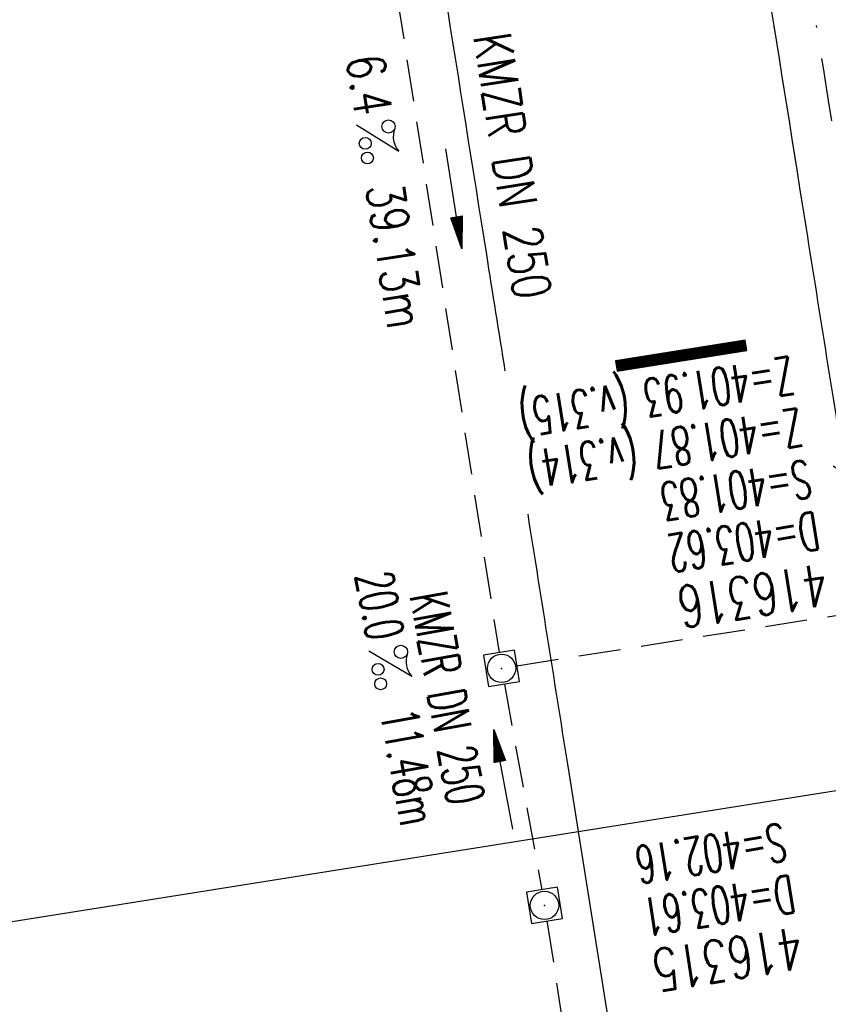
# Model space of a CAD drawing. Extents: x 447827 to 448299, y 438389 to 439851.
# Tile 6 of 21: x 448087 to 448125, y 438880 to 438927. Entities that reach past the tile are written whole.
import ezdxf
from ezdxf.enums import TextEntityAlignment as Align

# ---------------------------------------------------------------- set-up
doc = ezdxf.new("R2010")
doc.units = 0
doc.header["$LTSCALE"] = 2
doc.header["$MEASUREMENT"] = 0
for name, pattern in [('AUSGEZOGEN', [0]), ('GESTRICH-X2', [1.5, 1, -0.5]), ('STRICHPT-X3', [3, 1.5, -0.75, 0, -0.75])]:
    doc.linetypes.add(name, pattern=pattern)
doc.layers.get('0').update_dxf_attribs({"linetype": 'AUSGEZOGEN'})
for name, color, linetype in [('ACHSE', 250, 'STRICHPT-X3'), ('FBR', 8, 'CONTINUOUS'), ('GEF', 7, 'CONTINUOUS'), ('KANAL', 7, 'GESTRICH-X2'), ('PFEIL', 7, 'CONTINUOUS'), ('Planeinteilung', 6, 'CONTINUOUS'), ('RAHMEN', 250, 'AUSGEZOGEN'), ('SCHACHTNR', 6, 'CONTINUOUS'), ('SCHLITZRINNE', 8, 'AUSGEZOGEN'), ('SCHSYMBOL', 7, 'AUSGEZOGEN'), ('TEXTO', 4, 'CONTINUOUS'), ('TEXTU', 4, 'CONTINUOUS')]:
    doc.layers.add(name, color=color, linetype=linetype)
doc.styles.add('ROMANS', font='romans.shx', dxfattribs={"width": 0.8})

# ---------------------------------------------------------------- blocks, each defined once
blk = doc.blocks.new('20')
blk.add_lwpolyline([(-0.754, -0.751), (0.754, -0.751), (0.754, 0.75), (-0.754, 0.75)], close=True)
blk.add_circle((0, 0), 0.676)
blk.add_point((0, 0))
blk = doc.blocks.new('PROM')
blk.add_line((1.566, 1.817), (0.019, 0.015))
for centre, radius in [((0.317, 1.51), 0.317), ((0.943, 0.291), 0.283), ((1.645, 0.287), 0.283)]:
    blk.add_circle(centre, radius)
blk.add_arc((0.992, 2.682), 1.033, 239.1414, 303.3549)
blk = doc.blocks.new('PFEIL2')
at = {"color": 0}
for p, q in [((0.88, 0.002), (-2.401, -0.012)), ((0.881, -0.271), (0.879, 0.276)), ((0.879, 0.276), (2.429, 0.009)), ((0.911, 0.27), (0.879, 0.265)), ((0.965, 0.261), (0.879, 0.246)), ((1.019, 0.252), (0.879, 0.228)), ((1.073, 0.242), (0.879, 0.209)), ((1.127, 0.233), (0.879, 0.191)), ((1.181, 0.224), (0.879, 0.172)), ((1.235, 0.214), (0.879, 0.154)), ((1.289, 0.205), (0.879, 0.135)), ((1.343, 0.196), (0.879, 0.117)), ((1.397, 0.187), (0.879, 0.098)), ((1.451, 0.177), (0.879, 0.08)), ((1.505, 0.168), (0.879, 0.061)), ((1.559, 0.159), (0.88, 0.043)), ((1.613, 0.149), (0.88, 0.024)), ((1.668, 0.14), (0.88, 0.006)), ((1.722, 0.131), (0.88, -0.013)), ((1.776, 0.121), (0.88, -0.031)), ((1.83, 0.112), (0.88, -0.05)), ((1.884, 0.103), (0.88, -0.068)), ((1.938, 0.094), (0.88, -0.087)), ((1.992, 0.084), (0.88, -0.105)), ((2.046, 0.075), (0.88, -0.124)), ((2.1, 0.066), (0.88, -0.142)), ((2.154, 0.056), (0.88, -0.161)), ((2.208, 0.047), (0.88, -0.179)), ((2.262, 0.038), (0.881, -0.198)), ((2.316, 0.029), (0.881, -0.216)), ((2.37, 0.019), (0.881, -0.235)), ((2.424, 0.01), (0.881, -0.253)), ((2.429, 0.009), (0.881, -0.271))]:
    blk.add_line(p, q, dxfattribs=at)
blk = doc.blocks.new('1135297')
at = {"layer": 'RAHMEN'}
blk.add_line((950, 5), (950, 292), dxfattribs=at)
blk = doc.blocks.new('*X41')
at = {"color": 0}
for p, q in [((75.476, 275.596), (75.966, 276.086)), ((75.476, 275.605), (75.957, 276.086)), ((75.476, 275.614), (75.948, 276.086)), ((75.476, 275.622), (75.939, 276.086)), ((75.476, 275.631), (75.93, 276.086)), ((75.476, 275.64), (75.921, 276.086)), ((75.476, 275.649), (75.913, 276.086)), ((75.476, 275.658), (75.904, 276.086)), ((75.476, 275.667), (75.895, 276.086)), ((75.476, 275.675), (75.886, 276.086)), ((75.476, 275.684), (75.877, 276.086)), ((75.476, 275.693), (75.868, 276.086)), ((75.476, 275.702), (75.86, 276.086)), ((75.476, 275.711), (75.851, 276.086)), ((75.476, 275.72), (75.842, 276.086)), ((75.476, 275.728), (75.833, 276.086)), ((75.476, 275.737), (75.824, 276.086)), ((75.476, 275.746), (75.815, 276.086)), ((75.476, 275.755), (75.807, 276.086)), ((75.476, 275.764), (75.798, 276.086)), ((75.476, 275.773), (75.789, 276.086)), ((75.476, 275.781), (75.78, 276.086)), ((75.476, 275.79), (75.771, 276.086)), ((75.476, 275.799), (75.762, 276.086)), ((75.476, 275.808), (75.754, 276.086)), ((75.476, 275.817), (75.745, 276.086)), ((75.476, 275.826), (75.736, 276.086)), ((75.476, 275.834), (75.727, 276.086)), ((75.476, 275.843), (75.718, 276.086)), ((75.476, 275.852), (75.709, 276.086)), ((75.476, 275.861), (75.7, 276.086)), ((75.476, 275.87), (75.692, 276.086)), ((75.476, 275.879), (75.683, 276.086)), ((75.476, 275.888), (75.674, 276.086)), ((75.476, 275.896), (75.665, 276.086)), ((75.476, 275.905), (75.656, 276.086)), ((75.476, 275.914), (75.647, 276.086)), ((75.476, 275.923), (75.639, 276.086)), ((75.476, 275.932), (75.63, 276.086)), ((75.476, 275.941), (75.621, 276.086)), ((75.476, 275.949), (75.612, 276.086)), ((75.476, 275.958), (75.603, 276.086)), ((75.476, 275.967), (75.594, 276.086)), ((75.476, 275.976), (75.586, 276.086)), ((75.476, 275.985), (75.577, 276.086)), ((75.476, 275.994), (75.568, 276.086)), ((75.476, 276.002), (75.559, 276.086)), ((75.476, 276.011), (75.55, 276.086)), ((75.476, 276.02), (75.541, 276.086)), ((75.476, 276.029), (75.533, 276.086)), ((75.476, 276.038), (75.524, 276.086)), ((75.476, 276.047), (75.515, 276.086)), ((75.476, 276.055), (75.506, 276.086)), ((75.476, 276.064), (75.497, 276.086)), ((75.476, 276.073), (75.488, 276.086)), ((75.476, 275.587), (75.973, 276.084)), ((75.476, 275.578), (75.973, 276.075)), ((75.476, 275.569), (75.973, 276.067)), ((75.476, 275.56), (75.973, 276.058)), ((75.476, 275.552), (75.973, 276.049)), ((75.476, 275.543), (75.973, 276.04)), ((75.476, 275.534), (75.973, 276.031)), ((75.476, 275.525), (75.973, 276.022)), ((75.476, 275.516), (75.973, 276.014)), ((75.476, 275.507), (75.973, 276.005)), ((75.476, 275.499), (75.973, 275.996)), ((75.476, 275.49), (75.973, 275.987)), ((75.476, 275.481), (75.973, 275.978)), ((75.476, 275.472), (75.973, 275.969)), ((75.476, 275.463), (75.973, 275.961)), ((75.476, 275.454), (75.973, 275.952)), ((75.476, 275.446), (75.973, 275.943)), ((75.476, 275.437), (75.973, 275.934)), ((75.476, 275.428), (75.973, 275.925)), ((75.476, 275.419), (75.973, 275.916)), ((75.476, 275.41), (75.973, 275.907)), ((75.476, 275.401), (75.973, 275.899)), ((75.476, 275.393), (75.973, 275.89)), ((75.476, 275.384), (75.973, 275.881)), ((75.476, 275.375), (75.973, 275.872)), ((75.476, 275.366), (75.973, 275.863)), ((75.476, 275.357), (75.973, 275.854)), ((75.476, 275.348), (75.973, 275.846)), ((75.476, 275.34), (75.973, 275.837)), ((75.476, 275.331), (75.973, 275.828)), ((75.476, 275.322), (75.973, 275.819)), ((75.476, 275.313), (75.973, 275.81)), ((75.476, 275.304), (75.973, 275.801)), ((75.476, 275.295), (75.973, 275.793)), ((75.476, 275.286), (75.973, 275.784)), ((75.476, 275.278), (75.973, 275.775)), ((75.476, 275.269), (75.973, 275.766)), ((75.476, 275.26), (75.973, 275.757)), ((75.476, 275.251), (75.973, 275.748)), ((75.476, 275.242), (75.973, 275.74)), ((75.476, 275.233), (75.973, 275.731)), ((75.476, 275.225), (75.973, 275.722)), ((75.476, 275.216), (75.973, 275.713)), ((75.476, 275.207), (75.973, 275.704)), ((75.476, 275.198), (75.973, 275.695)), ((75.476, 275.189), (75.973, 275.687)), ((75.476, 275.18), (75.973, 275.678)), ((75.476, 275.172), (75.973, 275.669)), ((75.476, 275.163), (75.973, 275.66)), ((75.476, 275.154), (75.973, 275.651)), ((75.476, 275.145), (75.973, 275.642)), ((75.476, 275.136), (75.973, 275.633)), ((75.476, 275.127), (75.973, 275.625)), ((75.476, 275.119), (75.973, 275.616)), ((75.476, 275.11), (75.973, 275.607)), ((75.476, 275.101), (75.973, 275.598)), ((75.476, 275.092), (75.973, 275.589)), ((75.476, 275.083), (75.973, 275.58)), ((75.476, 275.074), (75.973, 275.572)), ((75.476, 275.066), (75.973, 275.563)), ((75.476, 275.057), (75.973, 275.554)), ((75.476, 275.048), (75.973, 275.545)), ((75.476, 275.039), (75.973, 275.536)), ((75.476, 275.03), (75.973, 275.527)), ((75.476, 275.021), (75.973, 275.519)), ((75.476, 275.012), (75.973, 275.51)), ((75.476, 275.004), (75.973, 275.501)), ((75.476, 274.995), (75.973, 275.492)), ((75.476, 274.986), (75.973, 275.483)), ((75.476, 274.977), (75.973, 275.474)), ((75.476, 274.968), (75.973, 275.466)), ((75.476, 274.959), (75.973, 275.457)), ((75.476, 274.951), (75.973, 275.448)), ((75.476, 274.942), (75.973, 275.439)), ((75.476, 274.933), (75.973, 275.43)), ((75.476, 274.924), (75.973, 275.421)), ((75.476, 274.915), (75.973, 275.413)), ((75.476, 274.906), (75.973, 275.404)), ((75.476, 274.898), (75.973, 275.395)), ((75.476, 274.889), (75.973, 275.386)), ((75.476, 274.88), (75.973, 275.377)), ((75.476, 274.871), (75.973, 275.368)), ((75.476, 274.862), (75.973, 275.359)), ((75.476, 274.853), (75.973, 275.351)), ((75.476, 274.845), (75.973, 275.342)), ((75.476, 274.836), (75.973, 275.333)), ((75.476, 274.827), (75.973, 275.324)), ((75.476, 274.818), (75.973, 275.315)), ((75.476, 274.809), (75.973, 275.306)), ((75.476, 274.8), (75.973, 275.298)), ((75.476, 274.792), (75.973, 275.289)), ((75.476, 274.783), (75.973, 275.28)), ((75.476, 274.774), (75.973, 275.271)), ((75.476, 274.765), (75.973, 275.262)), ((75.476, 274.756), (75.973, 275.253)), ((75.476, 274.747), (75.973, 275.245)), ((75.476, 274.738), (75.973, 275.236)), ((75.476, 274.73), (75.973, 275.227)), ((75.476, 274.721), (75.973, 275.218)), ((75.476, 274.712), (75.973, 275.209)), ((75.476, 274.703), (75.973, 275.2)), ((75.476, 274.694), (75.973, 275.192)), ((75.476, 274.685), (75.973, 275.183)), ((75.476, 274.677), (75.973, 275.174)), ((75.476, 274.668), (75.973, 275.165)), ((75.476, 274.659), (75.973, 275.156)), ((75.476, 274.65), (75.973, 275.147)), ((75.476, 274.641), (75.973, 275.139)), ((75.476, 274.632), (75.973, 275.13)), ((75.476, 274.624), (75.973, 275.121)), ((75.476, 274.615), (75.973, 275.112)), ((75.476, 274.606), (75.973, 275.103)), ((75.476, 274.597), (75.973, 275.094)), ((75.476, 274.588), (75.973, 275.085)), ((75.476, 274.579), (75.973, 275.077)), ((75.476, 274.571), (75.973, 275.068)), ((75.476, 274.562), (75.973, 275.059)), ((75.476, 274.553), (75.973, 275.05)), ((75.476, 274.544), (75.973, 275.041)), ((75.476, 274.535), (75.973, 275.032)), ((75.476, 274.526), (75.973, 275.024)), ((75.476, 274.518), (75.973, 275.015)), ((75.476, 274.509), (75.973, 275.006)), ((75.476, 274.5), (75.973, 274.997)), ((75.476, 274.491), (75.973, 274.988)), ((75.476, 274.482), (75.973, 274.979)), ((75.476, 274.473), (75.973, 274.971)), ((75.476, 274.464), (75.973, 274.962)), ((75.476, 274.456), (75.973, 274.953)), ((75.476, 274.447), (75.973, 274.944)), ((75.476, 274.438), (75.973, 274.935)), ((75.476, 274.429), (75.973, 274.926)), ((75.476, 274.42), (75.973, 274.918)), ((75.476, 274.411), (75.973, 274.909)), ((75.476, 274.403), (75.973, 274.9)), ((75.476, 274.394), (75.973, 274.891)), ((75.476, 274.385), (75.973, 274.882)), ((75.476, 274.376), (75.973, 274.873)), ((75.476, 274.367), (75.973, 274.865)), ((75.476, 274.358), (75.973, 274.856)), ((75.476, 274.35), (75.973, 274.847)), ((75.476, 274.341), (75.973, 274.838)), ((75.476, 274.332), (75.973, 274.829)), ((75.476, 274.323), (75.973, 274.82)), ((75.476, 274.314), (75.973, 274.811)), ((75.476, 274.305), (75.973, 274.803)), ((75.476, 274.297), (75.973, 274.794)), ((75.476, 274.288), (75.973, 274.785)), ((75.476, 274.279), (75.973, 274.776)), ((75.476, 274.27), (75.973, 274.767)), ((75.476, 274.261), (75.973, 274.758)), ((75.476, 274.252), (75.973, 274.75)), ((75.476, 274.243), (75.973, 274.741)), ((75.476, 274.235), (75.973, 274.732)), ((75.476, 274.226), (75.973, 274.723)), ((75.476, 274.217), (75.973, 274.714)), ((75.476, 274.208), (75.973, 274.705)), ((75.476, 274.199), (75.973, 274.697)), ((75.476, 274.19), (75.973, 274.688)), ((75.476, 274.182), (75.973, 274.679)), ((75.476, 274.173), (75.973, 274.67)), ((75.476, 274.164), (75.973, 274.661)), ((75.476, 274.155), (75.973, 274.652)), ((75.476, 274.146), (75.973, 274.644)), ((75.476, 274.137), (75.973, 274.635)), ((75.476, 274.129), (75.973, 274.626)), ((75.476, 274.12), (75.973, 274.617)), ((75.476, 274.111), (75.973, 274.608)), ((75.476, 274.102), (75.973, 274.599)), ((75.476, 274.093), (75.973, 274.59)), ((75.476, 274.084), (75.973, 274.582)), ((75.476, 274.076), (75.973, 274.573)), ((75.476, 274.067), (75.973, 274.564)), ((75.476, 274.058), (75.973, 274.555)), ((75.476, 274.049), (75.973, 274.546)), ((75.476, 274.04), (75.973, 274.537)), ((75.476, 274.031), (75.973, 274.529)), ((75.476, 274.023), (75.973, 274.52)), ((75.476, 274.014), (75.973, 274.511)), ((75.476, 274.005), (75.973, 274.502)), ((75.476, 273.996), (75.973, 274.493)), ((75.476, 273.987), (75.973, 274.484)), ((75.476, 273.978), (75.973, 274.476)), ((75.476, 273.969), (75.973, 274.467)), ((75.476, 273.961), (75.973, 274.458)), ((75.476, 273.952), (75.973, 274.449)), ((75.476, 273.943), (75.973, 274.44)), ((75.476, 273.934), (75.973, 274.431)), ((75.476, 273.925), (75.973, 274.423)), ((75.476, 273.916), (75.973, 274.414)), ((75.476, 273.908), (75.973, 274.405)), ((75.476, 273.899), (75.973, 274.396)), ((75.476, 273.89), (75.973, 274.387)), ((75.476, 273.881), (75.973, 274.378)), ((75.476, 273.872), (75.973, 274.37)), ((75.476, 273.863), (75.973, 274.361)), ((75.476, 273.855), (75.973, 274.352)), ((75.476, 273.846), (75.973, 274.343)), ((75.476, 273.837), (75.973, 274.334)), ((75.476, 273.828), (75.973, 274.325)), ((75.476, 273.819), (75.973, 274.316)), ((75.476, 273.81), (75.973, 274.308)), ((75.476, 273.802), (75.973, 274.299)), ((75.476, 273.793), (75.973, 274.29)), ((75.476, 273.784), (75.973, 274.281)), ((75.476, 273.775), (75.973, 274.272)), ((75.476, 273.766), (75.973, 274.263)), ((75.476, 273.757), (75.973, 274.255)), ((75.476, 273.749), (75.973, 274.246)), ((75.476, 273.74), (75.973, 274.237)), ((75.476, 273.731), (75.973, 274.228)), ((75.476, 273.722), (75.973, 274.219)), ((75.476, 273.713), (75.973, 274.21)), ((75.476, 273.704), (75.973, 274.202)), ((75.476, 273.695), (75.973, 274.193)), ((75.476, 273.687), (75.973, 274.184)), ((75.476, 273.678), (75.973, 274.175)), ((75.476, 273.669), (75.973, 274.166)), ((75.476, 273.66), (75.973, 274.157)), ((75.476, 273.651), (75.973, 274.149)), ((75.476, 273.642), (75.973, 274.14)), ((75.476, 273.634), (75.973, 274.131)), ((75.476, 273.625), (75.973, 274.122)), ((75.476, 273.616), (75.973, 274.113)), ((75.476, 273.607), (75.973, 274.104)), ((75.476, 273.598), (75.973, 274.096)), ((75.476, 273.589), (75.973, 274.087)), ((75.476, 273.581), (75.973, 274.078)), ((75.476, 273.572), (75.973, 274.069)), ((75.476, 273.563), (75.973, 274.06)), ((75.476, 273.554), (75.973, 274.051)), ((75.476, 273.545), (75.973, 274.042)), ((75.476, 273.536), (75.973, 274.034)), ((75.476, 273.528), (75.973, 274.025)), ((75.476, 273.519), (75.973, 274.016)), ((75.476, 273.51), (75.973, 274.007)), ((75.476, 273.501), (75.973, 273.998)), ((75.476, 273.492), (75.973, 273.989)), ((75.476, 273.483), (75.973, 273.981)), ((75.476, 273.475), (75.973, 273.972)), ((75.476, 273.466), (75.973, 273.963)), ((75.476, 273.457), (75.973, 273.954)), ((75.476, 273.448), (75.973, 273.945)), ((75.476, 273.439), (75.973, 273.936)), ((75.476, 273.43), (75.973, 273.928)), ((75.476, 273.421), (75.973, 273.919)), ((75.476, 273.413), (75.973, 273.91)), ((75.476, 273.404), (75.973, 273.901)), ((75.476, 273.395), (75.973, 273.892)), ((75.476, 273.386), (75.973, 273.883)), ((75.476, 273.377), (75.973, 273.875)), ((75.476, 273.368), (75.973, 273.866)), ((75.476, 273.36), (75.973, 273.857)), ((75.476, 273.351), (75.973, 273.848)), ((75.476, 273.342), (75.973, 273.839)), ((75.476, 273.333), (75.973, 273.83)), ((75.476, 273.324), (75.973, 273.822)), ((75.476, 273.315), (75.973, 273.813)), ((75.476, 273.307), (75.973, 273.804)), ((75.476, 273.298), (75.973, 273.795)), ((75.476, 273.289), (75.973, 273.786)), ((75.476, 273.28), (75.973, 273.777)), ((75.476, 273.271), (75.973, 273.768)), ((75.476, 273.262), (75.973, 273.76)), ((75.476, 273.254), (75.973, 273.751)), ((75.476, 273.245), (75.973, 273.742)), ((75.476, 273.236), (75.973, 273.733)), ((75.476, 273.227), (75.973, 273.724)), ((75.476, 273.218), (75.973, 273.715)), ((75.476, 273.209), (75.973, 273.707)), ((75.476, 273.201), (75.973, 273.698)), ((75.476, 273.192), (75.973, 273.689)), ((75.476, 273.183), (75.973, 273.68)), ((75.476, 273.174), (75.973, 273.671)), ((75.476, 273.165), (75.973, 273.662)), ((75.476, 273.156), (75.973, 273.654)), ((75.476, 273.147), (75.973, 273.645)), ((75.476, 273.139), (75.973, 273.636)), ((75.476, 273.13), (75.973, 273.627)), ((75.476, 273.121), (75.973, 273.618)), ((75.476, 273.112), (75.973, 273.609)), ((75.476, 273.103), (75.973, 273.601)), ((75.476, 273.094), (75.973, 273.592)), ((75.476, 273.086), (75.973, 273.583)), ((75.476, 273.077), (75.973, 273.574)), ((75.476, 273.068), (75.973, 273.565)), ((75.476, 273.059), (75.973, 273.556)), ((75.476, 273.05), (75.973, 273.548)), ((75.476, 273.041), (75.973, 273.539)), ((75.476, 273.033), (75.973, 273.53)), ((75.476, 273.024), (75.973, 273.521)), ((75.476, 273.015), (75.973, 273.512)), ((75.476, 273.006), (75.973, 273.503)), ((75.476, 272.997), (75.973, 273.494)), ((75.476, 272.988), (75.973, 273.486)), ((75.476, 272.98), (75.973, 273.477)), ((75.476, 272.971), (75.973, 273.468)), ((75.476, 272.962), (75.973, 273.459)), ((75.476, 272.953), (75.973, 273.45)), ((75.476, 272.944), (75.973, 273.441)), ((75.476, 272.935), (75.973, 273.433)), ((75.476, 272.927), (75.973, 273.424)), ((75.476, 272.918), (75.973, 273.415)), ((75.476, 272.909), (75.973, 273.406)), ((75.476, 272.9), (75.973, 273.397)), ((75.476, 272.891), (75.973, 273.388)), ((75.476, 272.882), (75.973, 273.38)), ((75.476, 272.873), (75.973, 273.371)), ((75.476, 272.865), (75.973, 273.362)), ((75.476, 272.856), (75.973, 273.353)), ((75.476, 272.847), (75.973, 273.344)), ((75.476, 272.838), (75.973, 273.335)), ((75.476, 272.829), (75.973, 273.327)), ((75.476, 272.82), (75.973, 273.318)), ((75.476, 272.812), (75.973, 273.309)), ((75.476, 272.803), (75.973, 273.3)), ((75.476, 272.794), (75.973, 273.291)), ((75.476, 272.785), (75.973, 273.282)), ((75.476, 272.776), (75.973, 273.274)), ((75.476, 272.767), (75.973, 273.265)), ((75.476, 272.759), (75.973, 273.256)), ((75.476, 272.75), (75.973, 273.247)), ((75.476, 272.741), (75.973, 273.238)), ((75.476, 272.732), (75.973, 273.229)), ((75.476, 272.723), (75.973, 273.22)), ((75.476, 272.714), (75.973, 273.212)), ((75.476, 272.706), (75.973, 273.203)), ((75.476, 272.697), (75.973, 273.194)), ((75.476, 272.688), (75.973, 273.185)), ((75.476, 272.679), (75.973, 273.176)), ((75.476, 272.67), (75.973, 273.167)), ((75.476, 272.661), (75.973, 273.159)), ((75.476, 272.653), (75.973, 273.15)), ((75.476, 272.644), (75.973, 273.141)), ((75.476, 272.635), (75.973, 273.132)), ((75.476, 272.626), (75.973, 273.123)), ((75.476, 272.617), (75.973, 273.114)), ((75.476, 272.608), (75.973, 273.106)), ((75.476, 272.599), (75.973, 273.097)), ((75.476, 272.591), (75.973, 273.088)), ((75.476, 272.582), (75.973, 273.079)), ((75.476, 272.573), (75.973, 273.07)), ((75.476, 272.564), (75.973, 273.061)), ((75.476, 272.555), (75.973, 273.053)), ((75.476, 272.546), (75.973, 273.044)), ((75.476, 272.538), (75.973, 273.035)), ((75.476, 272.529), (75.973, 273.026)), ((75.476, 272.52), (75.973, 273.017)), ((75.476, 272.511), (75.973, 273.008)), ((75.476, 272.502), (75.973, 273)), ((75.476, 272.493), (75.973, 272.991)), ((75.476, 272.485), (75.973, 272.982)), ((75.476, 272.476), (75.973, 272.973)), ((75.476, 272.467), (75.973, 272.964)), ((75.476, 272.458), (75.973, 272.955)), ((75.476, 272.449), (75.973, 272.946)), ((75.476, 272.44), (75.973, 272.938)), ((75.476, 272.432), (75.973, 272.929)), ((75.476, 272.423), (75.973, 272.92)), ((75.476, 272.414), (75.973, 272.911)), ((75.476, 272.405), (75.973, 272.902)), ((75.476, 272.396), (75.973, 272.893)), ((75.476, 272.387), (75.973, 272.885)), ((75.476, 272.379), (75.973, 272.876)), ((75.476, 272.37), (75.973, 272.867)), ((75.476, 272.361), (75.973, 272.858)), ((75.476, 272.352), (75.973, 272.849)), ((75.476, 272.343), (75.973, 272.84)), ((75.476, 272.334), (75.973, 272.832)), ((75.476, 272.325), (75.973, 272.823)), ((75.476, 272.317), (75.973, 272.814)), ((75.476, 272.308), (75.973, 272.805)), ((75.476, 272.299), (75.973, 272.796)), ((75.476, 272.29), (75.973, 272.787)), ((75.476, 272.281), (75.973, 272.779)), ((75.476, 272.272), (75.973, 272.77)), ((75.476, 272.264), (75.973, 272.761)), ((75.476, 272.255), (75.973, 272.752)), ((75.476, 272.246), (75.973, 272.743)), ((75.476, 272.237), (75.973, 272.734)), ((75.476, 272.228), (75.973, 272.726)), ((75.476, 272.219), (75.973, 272.717)), ((75.476, 272.211), (75.973, 272.708)), ((75.476, 272.202), (75.973, 272.699)), ((75.476, 272.193), (75.973, 272.69)), ((75.476, 272.184), (75.973, 272.681)), ((75.476, 272.175), (75.973, 272.672)), ((75.476, 272.166), (75.973, 272.664)), ((75.476, 272.158), (75.973, 272.655)), ((75.476, 272.149), (75.973, 272.646)), ((75.476, 272.14), (75.973, 272.637)), ((75.476, 272.131), (75.973, 272.628)), ((75.476, 272.122), (75.973, 272.619)), ((75.476, 272.113), (75.973, 272.611)), ((75.476, 272.104), (75.973, 272.602)), ((75.476, 272.096), (75.973, 272.593)), ((75.476, 272.087), (75.973, 272.584)), ((75.476, 272.078), (75.973, 272.575)), ((75.476, 272.069), (75.973, 272.566)), ((75.476, 272.06), (75.973, 272.558)), ((75.476, 272.051), (75.973, 272.549)), ((75.476, 272.043), (75.973, 272.54)), ((75.476, 272.034), (75.973, 272.531)), ((75.476, 272.025), (75.973, 272.522)), ((75.476, 272.016), (75.973, 272.513)), ((75.476, 272.007), (75.973, 272.505)), ((75.476, 271.998), (75.973, 272.496)), ((75.476, 271.99), (75.973, 272.487)), ((75.476, 271.981), (75.973, 272.478)), ((75.476, 271.972), (75.973, 272.469)), ((75.476, 271.963), (75.973, 272.46)), ((75.476, 271.954), (75.973, 272.452)), ((75.476, 271.945), (75.973, 272.443)), ((75.476, 271.937), (75.973, 272.434)), ((75.476, 271.928), (75.973, 272.425)), ((75.476, 271.919), (75.973, 272.416)), ((75.476, 271.91), (75.973, 272.407)), ((75.476, 271.901), (75.973, 272.398)), ((75.476, 271.892), (75.973, 272.39)), ((75.476, 271.884), (75.973, 272.381)), ((75.476, 271.875), (75.973, 272.372)), ((75.476, 271.866), (75.973, 272.363)), ((75.476, 271.857), (75.973, 272.354)), ((75.476, 271.848), (75.973, 272.345)), ((75.476, 271.839), (75.973, 272.337)), ((75.476, 271.83), (75.973, 272.328)), ((75.476, 271.822), (75.973, 272.319)), ((75.476, 271.813), (75.973, 272.31)), ((75.476, 271.804), (75.973, 272.301)), ((75.476, 271.795), (75.973, 272.292)), ((75.476, 271.786), (75.973, 272.284)), ((75.476, 271.777), (75.973, 272.275)), ((75.476, 271.769), (75.973, 272.266)), ((75.476, 271.76), (75.973, 272.257)), ((75.476, 271.751), (75.973, 272.248)), ((75.476, 271.742), (75.973, 272.239)), ((75.476, 271.733), (75.973, 272.231)), ((75.476, 271.724), (75.973, 272.222)), ((75.476, 271.716), (75.973, 272.213)), ((75.476, 271.707), (75.973, 272.204)), ((75.476, 271.698), (75.973, 272.195)), ((75.476, 271.689), (75.973, 272.186)), ((75.476, 271.68), (75.973, 272.177)), ((75.476, 271.671), (75.973, 272.169)), ((75.476, 271.663), (75.973, 272.16)), ((75.476, 271.654), (75.973, 272.151)), ((75.476, 271.645), (75.973, 272.142)), ((75.476, 271.636), (75.973, 272.133)), ((75.476, 271.627), (75.973, 272.124)), ((75.476, 271.618), (75.973, 272.116)), ((75.476, 271.61), (75.973, 272.107)), ((75.476, 271.601), (75.973, 272.098)), ((75.476, 271.592), (75.973, 272.089)), ((75.476, 271.583), (75.973, 272.08)), ((75.476, 271.574), (75.973, 272.071)), ((75.476, 271.565), (75.973, 272.063)), ((75.476, 271.556), (75.973, 272.054)), ((75.476, 271.548), (75.973, 272.045)), ((75.476, 271.539), (75.973, 272.036)), ((75.476, 271.53), (75.973, 272.027)), ((75.476, 271.521), (75.973, 272.018)), ((75.476, 271.512), (75.973, 272.01)), ((75.476, 271.503), (75.973, 272.001)), ((75.476, 271.495), (75.973, 271.992)), ((75.476, 271.486), (75.973, 271.983)), ((75.476, 271.477), (75.973, 271.974)), ((75.476, 271.468), (75.973, 271.965)), ((75.476, 271.459), (75.973, 271.957)), ((75.476, 271.45), (75.973, 271.948)), ((75.476, 271.442), (75.973, 271.939)), ((75.476, 271.433), (75.973, 271.93)), ((75.476, 271.424), (75.973, 271.921)), ((75.476, 271.415), (75.973, 271.912)), ((75.476, 271.406), (75.973, 271.903)), ((75.476, 271.397), (75.973, 271.895)), ((75.476, 271.389), (75.973, 271.886)), ((75.476, 271.38), (75.973, 271.877)), ((75.476, 271.371), (75.973, 271.868)), ((75.476, 271.362), (75.973, 271.859)), ((75.476, 271.353), (75.973, 271.85)), ((75.476, 271.344), (75.973, 271.842)), ((75.476, 271.336), (75.973, 271.833)), ((75.476, 271.327), (75.973, 271.824)), ((75.476, 271.318), (75.973, 271.815)), ((75.476, 271.309), (75.973, 271.806)), ((75.476, 271.3), (75.973, 271.797)), ((75.476, 271.291), (75.973, 271.789)), ((75.476, 271.282), (75.973, 271.78)), ((75.476, 271.274), (75.973, 271.771)), ((75.476, 271.265), (75.973, 271.762)), ((75.476, 271.256), (75.973, 271.753)), ((75.476, 271.247), (75.973, 271.744)), ((75.476, 271.238), (75.973, 271.736)), ((75.476, 271.229), (75.973, 271.727)), ((75.476, 271.221), (75.973, 271.718)), ((75.476, 271.212), (75.973, 271.709)), ((75.476, 271.203), (75.973, 271.7)), ((75.476, 271.194), (75.973, 271.691)), ((75.476, 271.185), (75.973, 271.683)), ((75.476, 271.176), (75.973, 271.674)), ((75.476, 271.168), (75.973, 271.665)), ((75.476, 271.159), (75.973, 271.656)), ((75.476, 271.15), (75.973, 271.647)), ((75.476, 271.141), (75.973, 271.638)), ((75.476, 271.132), (75.973, 271.629)), ((75.476, 271.123), (75.973, 271.621)), ((75.476, 271.115), (75.973, 271.612)), ((75.476, 271.106), (75.973, 271.603)), ((75.476, 271.097), (75.973, 271.594)), ((75.476, 271.088), (75.973, 271.585)), ((75.476, 271.079), (75.973, 271.576)), ((75.476, 271.07), (75.973, 271.568)), ((75.476, 271.062), (75.973, 271.559)), ((75.476, 271.053), (75.973, 271.55)), ((75.476, 271.044), (75.973, 271.541)), ((75.476, 271.035), (75.973, 271.532)), ((75.476, 271.026), (75.973, 271.523)), ((75.476, 271.017), (75.973, 271.515)), ((75.476, 271.008), (75.973, 271.506)), ((75.476, 271), (75.973, 271.497)), ((75.476, 270.991), (75.973, 271.488)), ((75.476, 270.982), (75.973, 271.479)), ((75.476, 270.973), (75.973, 271.47)), ((75.476, 270.964), (75.973, 271.462)), ((75.476, 270.955), (75.973, 271.453)), ((75.476, 270.947), (75.973, 271.444)), ((75.476, 270.938), (75.973, 271.435)), ((75.476, 270.929), (75.973, 271.426)), ((75.476, 270.92), (75.973, 271.417)), ((75.476, 270.911), (75.973, 271.409)), ((75.476, 270.902), (75.973, 271.4)), ((75.476, 270.894), (75.973, 271.391)), ((75.476, 270.885), (75.973, 271.382)), ((75.476, 270.876), (75.973, 271.373)), ((75.476, 270.867), (75.973, 271.364)), ((75.476, 270.858), (75.973, 271.355)), ((75.476, 270.849), (75.973, 271.347)), ((75.476, 270.841), (75.973, 271.338)), ((75.476, 270.832), (75.973, 271.329)), ((75.476, 270.823), (75.973, 271.32)), ((75.476, 270.814), (75.973, 271.311)), ((75.476, 270.805), (75.973, 271.302)), ((75.476, 270.796), (75.973, 271.294)), ((75.476, 270.788), (75.973, 271.285)), ((75.476, 270.779), (75.973, 271.276)), ((75.476, 270.77), (75.973, 271.267)), ((75.476, 270.761), (75.973, 271.258)), ((75.476, 270.752), (75.973, 271.249)), ((75.476, 270.743), (75.973, 271.241)), ((75.476, 270.734), (75.973, 271.232)), ((75.476, 270.726), (75.973, 271.223)), ((75.476, 270.717), (75.973, 271.214)), ((75.476, 270.708), (75.973, 271.205)), ((75.476, 270.699), (75.973, 271.196)), ((75.476, 270.69), (75.973, 271.188)), ((75.476, 270.681), (75.973, 271.179)), ((75.476, 270.673), (75.973, 271.17)), ((75.476, 270.664), (75.973, 271.161)), ((75.476, 270.655), (75.973, 271.152)), ((75.476, 270.646), (75.973, 271.143)), ((75.476, 270.637), (75.973, 271.135)), ((75.476, 270.628), (75.973, 271.126)), ((75.476, 270.62), (75.973, 271.117)), ((75.476, 270.611), (75.973, 271.108)), ((75.476, 270.602), (75.973, 271.099)), ((75.476, 270.593), (75.973, 271.09)), ((75.476, 270.584), (75.973, 271.081)), ((75.476, 270.575), (75.973, 271.073)), ((75.476, 270.567), (75.973, 271.064)), ((75.476, 270.558), (75.973, 271.055)), ((75.476, 270.549), (75.973, 271.046)), ((75.476, 270.54), (75.973, 271.037)), ((75.476, 270.531), (75.973, 271.028)), ((75.476, 270.522), (75.973, 271.02)), ((75.476, 270.514), (75.973, 271.011)), ((75.476, 270.505), (75.973, 271.002)), ((75.476, 270.496), (75.973, 270.993)), ((75.476, 270.487), (75.973, 270.984)), ((75.476, 270.478), (75.973, 270.975)), ((75.476, 270.469), (75.973, 270.967)), ((75.476, 270.46), (75.973, 270.958)), ((75.476, 270.452), (75.973, 270.949)), ((75.476, 270.443), (75.973, 270.94)), ((75.476, 270.434), (75.973, 270.931)), ((75.476, 270.425), (75.973, 270.922)), ((75.476, 270.416), (75.973, 270.914)), ((75.476, 270.407), (75.973, 270.905)), ((75.476, 270.399), (75.973, 270.896)), ((75.476, 270.39), (75.973, 270.887)), ((75.476, 270.381), (75.973, 270.878)), ((75.476, 270.372), (75.973, 270.869)), ((75.476, 270.363), (75.973, 270.861)), ((75.476, 270.354), (75.973, 270.852)), ((75.476, 270.346), (75.973, 270.843)), ((75.476, 270.337), (75.973, 270.834)), ((75.476, 270.328), (75.973, 270.825)), ((75.476, 270.319), (75.973, 270.816)), ((75.476, 270.31), (75.973, 270.807)), ((75.476, 270.301), (75.973, 270.799)), ((75.476, 270.293), (75.973, 270.79)), ((75.476, 270.284), (75.973, 270.781)), ((75.476, 270.275), (75.973, 270.772)), ((75.476, 270.266), (75.973, 270.763)), ((75.476, 270.257), (75.973, 270.754)), ((75.476, 270.248), (75.973, 270.746)), ((75.476, 270.24), (75.973, 270.737)), ((75.476, 270.231), (75.973, 270.728)), ((75.476, 270.222), (75.973, 270.719)), ((75.476, 270.213), (75.973, 270.71)), ((75.476, 270.204), (75.973, 270.701)), ((75.476, 270.195), (75.973, 270.693)), ((75.476, 270.186), (75.973, 270.684)), ((75.476, 270.178), (75.973, 270.675)), ((75.476, 270.169), (75.973, 270.666)), ((75.476, 270.16), (75.973, 270.657)), ((75.476, 270.151), (75.973, 270.648)), ((75.476, 270.142), (75.973, 270.64)), ((75.476, 270.133), (75.973, 270.631)), ((75.476, 270.125), (75.973, 270.622)), ((75.476, 270.116), (75.973, 270.613)), ((75.476, 270.107), (75.973, 270.604)), ((75.476, 270.098), (75.973, 270.595)), ((75.476, 270.089), (75.973, 270.587)), ((75.476, 270.08), (75.973, 270.578)), ((75.476, 270.072), (75.973, 270.569)), ((75.476, 270.063), (75.973, 270.56)), ((75.476, 270.054), (75.973, 270.551)), ((75.476, 270.045), (75.973, 270.542)), ((75.476, 270.036), (75.973, 270.533)), ((75.476, 270.027), (75.973, 270.525)), ((75.476, 270.019), (75.973, 270.516)), ((75.476, 270.01), (75.973, 270.507)), ((75.476, 270.001), (75.973, 270.498)), ((75.476, 269.992), (75.973, 270.489)), ((75.476, 269.983), (75.973, 270.48)), ((75.476, 269.974), (75.973, 270.472)), ((75.476, 269.966), (75.973, 270.463)), ((75.476, 269.957), (75.973, 270.454)), ((75.476, 269.948), (75.973, 270.445)), ((75.476, 269.939), (75.973, 270.436)), ((75.476, 269.93), (75.973, 270.427)), ((75.476, 269.921), (75.973, 270.419)), ((75.476, 269.912), (75.973, 270.41)), ((75.476, 269.904), (75.973, 270.401)), ((75.476, 269.895), (75.973, 270.392)), ((75.476, 269.886), (75.973, 270.383)), ((75.476, 269.877), (75.973, 270.374)), ((75.476, 269.868), (75.973, 270.366)), ((75.476, 269.859), (75.973, 270.357)), ((75.476, 269.851), (75.973, 270.348)), ((75.476, 269.833), (75.973, 270.33)), ((75.488, 269.836), (75.973, 270.321)), ((75.496, 269.836), (75.973, 270.313)), ((75.505, 269.836), (75.973, 270.304)), ((75.514, 269.836), (75.973, 270.295)), ((75.523, 269.836), (75.973, 270.286)), ((75.532, 269.836), (75.973, 270.277)), ((75.541, 269.836), (75.973, 270.268)), ((75.549, 269.836), (75.973, 270.259)), ((75.558, 269.836), (75.973, 270.251)), ((75.567, 269.836), (75.973, 270.242)), ((75.576, 269.836), (75.973, 270.233)), ((75.585, 269.836), (75.973, 270.224)), ((75.594, 269.836), (75.973, 270.215)), ((75.602, 269.836), (75.973, 270.206)), ((75.611, 269.836), (75.973, 270.198)), ((75.62, 269.836), (75.973, 270.189)), ((75.629, 269.836), (75.973, 270.18)), ((75.638, 269.836), (75.973, 270.171)), ((75.647, 269.836), (75.973, 270.162)), ((75.655, 269.836), (75.973, 270.153)), ((75.664, 269.836), (75.973, 270.145)), ((75.673, 269.836), (75.973, 270.136)), ((75.682, 269.836), (75.973, 270.127)), ((75.691, 269.836), (75.973, 270.118)), ((75.7, 269.836), (75.973, 270.109)), ((75.709, 269.836), (75.973, 270.1)), ((75.717, 269.836), (75.973, 270.092)), ((75.726, 269.836), (75.973, 270.083)), ((75.735, 269.836), (75.973, 270.074)), ((75.744, 269.836), (75.973, 270.065)), ((75.753, 269.836), (75.973, 270.056)), ((75.762, 269.836), (75.973, 270.047)), ((75.77, 269.836), (75.973, 270.038)), ((75.779, 269.836), (75.973, 270.03)), ((75.788, 269.836), (75.973, 270.021)), ((75.797, 269.836), (75.973, 270.012)), ((75.806, 269.836), (75.973, 270.003)), ((75.815, 269.836), (75.973, 269.994)), ((75.823, 269.836), (75.973, 269.985)), ((75.832, 269.836), (75.973, 269.977)), ((75.841, 269.836), (75.973, 269.968)), ((75.85, 269.836), (75.973, 269.959)), ((75.859, 269.836), (75.973, 269.95)), ((75.868, 269.836), (75.973, 269.941)), ((75.876, 269.836), (75.973, 269.932)), ((75.885, 269.836), (75.973, 269.924)), ((75.894, 269.836), (75.973, 269.915)), ((75.903, 269.836), (75.973, 269.906)), ((75.912, 269.836), (75.973, 269.897)), ((75.921, 269.836), (75.973, 269.888)), ((75.93, 269.836), (75.973, 269.879)), ((75.938, 269.836), (75.973, 269.871)), ((75.947, 269.836), (75.973, 269.862)), ((75.956, 269.836), (75.973, 269.853)), ((75.965, 269.836), (75.973, 269.844))]:
    blk.add_line(p, q, dxfattribs=at)
blk = doc.blocks.new('NUGEF')
blk.add_lwpolyline([(0.511, -0.007), (0.511, 6.243), (0.014, 6.243), (0.014, -0.007)], close=True)
blk.add_blockref('*X41', (-75.462, -269.843))

msp = doc.modelspace()

# ---------------------------------------------------------------- hatches: boundary and pattern name
at = {"layer": 'SCHLITZRINNE'}
h = msp.add_hatch(dxfattribs=at)
h.set_pattern_fill('_USER', color=256, scale=1.5, angle=45, style=0, pattern_type=0)
h.set_pattern_definition([(324.8574, (448134.7023, 438851.6164), (0.86342, 1.226583), [])])
edge = h.paths.add_edge_path()
edge.add_line((448125.443, 438906.454), (448125.936, 438906.533))
edge.add_line((448125.936, 438906.533), (448126.04, 438905.88))
edge.add_arc((261507.524, 409202.339), 188967.645, 9.03995391, 9.04374407, ccw=False)
edge.add_line((448128.005, 438893.535), (448131.933, 438868.846))
edge.add_line((448131.933, 438868.846), (448133.254, 438860.539))
edge.add_arc((449371.197, 439057.494), 1253.513, 189.039943, 189.277818)
edge.add_arc((454072.816, 439825.545), 6017.453, 189.2778182, 189.3863877)
edge.add_arc((449284.377, 439033.993), 1164.031, 189.386388, 189.87641)
edge.add_arc((450764.431, 439291.676), 2666.349, 189.87641, 190.200181)
edge.add_arc((449881.193, 439132.753), 1768.927, 190.200181, 190.588964)
edge.add_arc((450188.848, 439190.268), 2081.912, 190.588964, 190.947332)
edge.add_arc((450096.336, 439172.374), 1987.685, 190.947332, 191.307685)
edge.add_arc((450103.529, 439173.812), 1995.02, 191.307685, 191.667375)
edge.add_arc((450113.912, 439175.956), 2005.623, 191.667375, 192.024165)
edge.add_arc((450128.354, 439179.032), 2020.389, 192.024165, 192.37965)
edge.add_arc((450121.636, 439177.558), 2013.511, 192.37965, 192.73712)
edge.add_arc((450090.705, 439170.566), 1981.8, 192.73712, 193.097438)
edge.add_arc((450089.716, 439170.336), 1980.784, 193.097438, 193.45758)
edge.add_arc((450128.145, 439179.532), 2020.298, 193.45758, 193.814181)
edge.add_arc((450131.046, 439180.245), 2023.285, 193.814181, 194.170205)
edge.add_arc((450093.866, 439170.858), 1984.938, 194.170205, 194.529652)
edge.add_arc((450094.254, 439170.958), 1985.339, 194.529652, 194.889491)
edge.add_arc((450121.506, 439178.204), 2013.538, 194.889491, 195.246802)
edge.add_arc((450124.649, 439179.061), 2016.795, 195.246802, 195.602873)
edge.add_arc((450111.382, 439175.356), 2003.021, 195.602873, 195.960167)
edge.add_arc((450101.557, 439172.546), 1992.802, 195.960167, 196.3197)
edge.add_arc((450106.363, 439173.953), 1997.81, 196.3197, 196.678782)
edge.add_arc((450107.837, 439174.395), 1999.349, 196.678782, 197.03752)
edge.add_arc((450104.436, 439173.352), 1995.791, 197.03752, 197.396578)
edge.add_arc((450113.998, 439176.348), 2005.812, 197.396578, 197.753665)
edge.add_arc((450121.006, 439178.592), 2013.17, 197.753665, 198.110098)
edge.add_arc((450117.03, 439177.292), 2008.988, 198.110098, 198.467563)
edge.add_arc((450103.872, 439172.898), 1995.115, 198.467563, 198.826268)
edge.add_arc((450099.455, 439171.391), 1990.448, 198.826268, 199.185784)
edge.add_arc((450113.542, 439176.293), 2005.364, 199.185784, 199.54396)
edge.add_arc((450116.79, 439177.446), 2008.81, 199.54396, 199.90126)
edge.add_arc((450108.06, 439174.286), 1999.526, 199.90126, 200.259389)
edge.add_arc((450108.407, 439174.414), 1999.896, 200.259389, 200.617742)
edge.add_arc((450110.76, 439175.299), 2002.409, 200.617742, 200.975871)
edge.add_arc((450111.887, 439175.731), 2003.616, 200.975871, 201.333691)
edge.add_arc((450111.742, 439175.674), 2003.46, 201.333691, 201.691524)
edge.add_arc((450110.583, 439175.213), 2002.213, 201.691524, 202.04953)
edge.add_arc((450111.609, 439175.629), 2003.32, 202.04953, 202.407437)
edge.add_arc((450109.603, 439174.802), 2001.151, 202.407437, 202.765839)
edge.add_arc((450106.414, 439173.464), 1997.693, 202.765839, 203.100071)
edge.add_line((448125.443, 438906.454), (448125.547, 438905.801))
edge.add_arc((261507.369, 409202.315), 188967.302, 9.03995391, 9.04374407, ccw=False)
edge.add_line((448127.511, 438893.456), (448131.439, 438868.767))
edge.add_line((448131.439, 438868.767), (448132.715, 438860.746))
h = msp.add_hatch(dxfattribs=at)
h.set_pattern_fill('_USER', color=256, scale=1.5, angle=45, style=0, pattern_type=0)
h.set_pattern_definition([(326.72764, (448148.0771, 438778.445), (0.822929, 1.254108), [])])
edge = h.paths.add_edge_path()
edge.add_line((448125.936, 438906.533), (448126.04, 438905.88))
edge.add_arc((261507.524, 409202.339), 188967.645, 9.03995391, 9.04374407, ccw=False)
edge.add_line((448128.005, 438893.535), (448131.933, 438868.846))
edge.add_line((448131.933, 438868.846), (448133.254, 438860.539))
edge.add_arc((449371.197, 439057.494), 1253.513, 189.039943, 189.277818)
edge.add_arc((454072.816, 439825.545), 6017.453, 189.2778182, 189.3863877)
edge.add_arc((449284.377, 439033.993), 1164.031, 189.386388, 189.87641)
edge.add_arc((450764.431, 439291.676), 2666.349, 189.87641, 190.200181)
edge.add_arc((449881.193, 439132.753), 1768.927, 190.200181, 190.588964)
edge.add_arc((450188.848, 439190.268), 2081.912, 190.588964, 190.947332)
edge.add_arc((450096.336, 439172.374), 1987.685, 190.947332, 191.307685)
edge.add_arc((450103.529, 439173.812), 1995.02, 191.307685, 191.667375)
edge.add_arc((450113.912, 439175.956), 2005.623, 191.667375, 192.024165)
edge.add_arc((450128.354, 439179.032), 2020.389, 192.024165, 192.37965)
edge.add_arc((450121.636, 439177.558), 2013.511, 192.37965, 192.73712)
edge.add_arc((450090.705, 439170.566), 1981.8, 192.73712, 193.097438)
edge.add_arc((450089.716, 439170.336), 1980.784, 193.097438, 193.45758)
edge.add_arc((450128.145, 439179.532), 2020.298, 193.45758, 193.814181)
edge.add_arc((450131.046, 439180.245), 2023.285, 193.814181, 194.170205)
edge.add_arc((450093.866, 439170.858), 1984.938, 194.170205, 194.529652)
edge.add_arc((450094.254, 439170.958), 1985.339, 194.529652, 194.889491)
edge.add_arc((450121.506, 439178.204), 2013.538, 194.889491, 195.246802)
edge.add_arc((450124.649, 439179.061), 2016.795, 195.246802, 195.602873)
edge.add_arc((450111.382, 439175.356), 2003.021, 195.602873, 195.960167)
edge.add_arc((450101.557, 439172.546), 1992.802, 195.960167, 196.3197)
edge.add_arc((450106.363, 439173.953), 1997.81, 196.3197, 196.678782)
edge.add_arc((450107.837, 439174.395), 1999.349, 196.678782, 197.03752)
edge.add_arc((450104.436, 439173.352), 1995.791, 197.03752, 197.396578)
edge.add_arc((450113.998, 439176.348), 2005.812, 197.396578, 197.753665)
edge.add_arc((450121.006, 439178.592), 2013.17, 197.753665, 198.110098)
edge.add_arc((450117.03, 439177.292), 2008.988, 198.110098, 198.467563)
edge.add_arc((450103.872, 439172.898), 1995.115, 198.467563, 198.826268)
edge.add_arc((450099.455, 439171.391), 1990.448, 198.826268, 199.185784)
edge.add_arc((450113.542, 439176.293), 2005.364, 199.185784, 199.54396)
edge.add_arc((450116.79, 439177.446), 2008.81, 199.54396, 199.90126)
edge.add_arc((450108.06, 439174.286), 1999.526, 199.90126, 200.259389)
edge.add_arc((450108.407, 439174.414), 1999.896, 200.259389, 200.617742)
edge.add_arc((450110.76, 439175.299), 2002.409, 200.617742, 200.975871)
edge.add_arc((450111.887, 439175.731), 2003.616, 200.975871, 201.333691)
edge.add_arc((450111.742, 439175.674), 2003.46, 201.333691, 201.691524)
edge.add_arc((450110.583, 439175.213), 2002.213, 201.691524, 202.04953)
edge.add_arc((450111.609, 439175.629), 2003.32, 202.04953, 202.407437)
edge.add_arc((450109.603, 439174.802), 2001.151, 202.407437, 202.765839)
edge.add_arc((450106.414, 439173.464), 1997.693, 202.765839, 203.100071)
edge.add_arc((450188.848, 439190.268), 2082.412, 190.799627, 190.947332)
edge.add_arc((450096.336, 439172.374), 1988.185, 190.947332, 191.307685)
edge.add_arc((450103.529, 439173.812), 1995.52, 191.307685, 191.667375)
edge.add_arc((450113.912, 439175.956), 2006.123, 191.667375, 192.024165)
edge.add_arc((450128.354, 439179.032), 2020.889, 192.024165, 192.37965)
edge.add_arc((450121.636, 439177.558), 2014.011, 192.37965, 192.469296)

# ---------------------------------------------------------------- linework, layer by layer
at = {"layer": 'ACHSE'}
for points in [[(448051.408, 439387.637, -0.000001), (448067.123, 439288.88, -0.000002), (448074.98, 439239.501)], [(448098.551, 439091.365, 0.000001), (448108.372, 439029.642, -0.000001), (448118.194, 438967.918, -0.000001), (448122.122, 438943.229, 0.000002), (448126.051, 438918.539, 0.000007), (448128.015, 438906.194, -0.000017), (448129.98, 438893.849), (448133.908, 438869.16), (448135.229, 438860.857, 0.001038), (448136.057, 438855.724, 0.000474), (448137.904, 438844.482, 0.002138), (448139.568, 438834.676, 0.001413), (448142.192, 438819.853, 0.001696), (448144.356, 438808.058, 0.001564), (448146.786, 438795.279, 0.001572), (448149.196, 438783.025, 0.001569), (448151.688, 438770.764, 0.001557), (448154.249, 438758.553, 0.001551), (448156.896, 438746.313, 0.00156), (448159.625, 438734.063, 0.001572), (448162.408, 438721.928, 0.001571), (448165.265, 438709.822, 0.00007), (448165.397, 438709.27, 0.001553)]]:
    msp.add_lwpolyline(points, format="xyb", dxfattribs=at)
at = {"layer": 'FBR'}
for points in [[(448106.397, 439029.327), (448116.219, 438967.604, -0.000001), (448120.147, 438942.914, 0.000002), (448124.076, 438918.225, 0.000007), (448126.04, 438905.88, -0.000017), (448128.005, 438893.535), (448128.453, 438890.718), (448131.933, 438868.846), (448133.254, 438860.539, 0.001038), (448134.083, 438855.401, 0.000474), (448135.932, 438844.149, 0.002138), (448137.597, 438834.334, 0.001413), (448140.224, 438819.498, 0.001696), (448142.389, 438807.692, 0.001564), (448144.822, 438794.899, 0.001572), (448147.235, 438782.633, 0.001569), (448149.729, 438770.36, 0.001557), (448152.293, 438758.136, 0.001551), (448154.942, 438745.884, 0.00156), (448157.674, 438733.622, 0.001572), (448160.46, 438721.475, 0.001571), (448163.319, 438709.357, 0.000051), (448163.416, 438708.954, 0.000051)], [(448068.197, 439390.308), (448083.912, 439291.551, -0.000002), (448091.769, 439242.172), (448115.34, 439094.036), (448125.161, 439032.313), (448134.983, 438970.589, -0.000001), (448138.911, 438945.9, 0.000002), (448142.84, 438921.21, 0.000007), (448144.804, 438908.866, -0.000011), (448146.163, 438900.326, -0.000011)], [(448104.058, 439069.481), (448110.348, 439029.956), (448120.169, 438968.232, -0.000001), (448124.098, 438943.543, 0.000002), (448128.026, 438918.853, 0.000007), (448129.991, 438906.508, -0.000017), (448131.955, 438894.163), (448132.403, 438891.347), (448135.883, 438869.474), (448137.204, 438861.175, 0.001038), (448138.03, 438856.046, 0.000474), (448139.876, 438844.815, 0.002138), (448141.539, 438835.017, 0.001413), (448144.16, 438820.208, 0.001696), (448146.322, 438808.425, 0.001564), (448148.75, 438795.659, 0.001572), (448151.157, 438783.417, 0.001569), (448153.647, 438771.168, 0.001557), (448156.205, 438758.969, 0.001551), (448158.85, 438746.742, 0.00156), (448161.576, 438734.505, 0.001572), (448164.356, 438722.381, 0.001571), (448167.21, 438710.288, 0.00009), (448167.378, 438709.585, 0.00009)], [(448085.828, 439061.549), (448091.337, 439026.931), (448101.158, 438965.207, -0.000001), (448105.087, 438940.518, 0.000002), (448109.015, 438915.828, 0.000003), (448109.898, 438910.282, 0.000003)], [(448110.987, 438903.44, -0.000016), (448112.944, 438891.138), (448113.392, 438888.322)], [(448113.392, 438888.322), (448116.872, 438866.45), (448118.199, 438858.111, 0.001038), (448119.033, 438852.94, 0.000474), (448120.894, 438841.612, 0.002138), (448122.571, 438831.731, 0.001412), (448125.216, 438816.789, 0.001697), (448127.398, 438804.894, 0.001564), (448129.85, 438792.003, 0.001572), (448132.281, 438779.643, 0.001569), (448134.794, 438767.276, 0.001557), (448137.377, 438754.96, 0.001551), (448140.047, 438742.614, 0.00156), (448142.799, 438730.259, 0.001572), (448145.606, 438718.019, 0.001476), (448148.31, 438706.551, 0.001556)]]:
    msp.add_lwpolyline(points, format="xyb", dxfattribs=at)
at = {"layer": 'KANAL'}
for p, q in [((448103.844, 438934), (448109.625, 438896.844)), ((448110.469, 438896.219), (448153.063, 438902.938)), ((448109.875, 438895.344), (448111.656, 438885.531)), ((448111.906, 438884.063), (448115.969, 438857.656))]:
    msp.add_line(p, q, dxfattribs=at)

# ---------------------------------------------------------------- block references
at = {"layer": 'GEF', "rotation": 279.0639849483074}
msp.add_blockref('NUGEF', (448115.185, 438910.773), dxfattribs=at)
at = {"layer": 'PFEIL'}
for p, rotation in [((448107.462, 438918.483), 278.857800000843), ((448109.816, 438890.787), 100.2687000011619)]:
    msp.add_blockref('PFEIL2', p, dxfattribs=dict(at, rotation=rotation))
at = {"layer": 'Planeinteilung', "linetype": 'Continuous', "rotation": 279.041149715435}
msp.add_blockref('1135297', (447827.116, 439804.721), dxfattribs=at)
at = {"layer": 'SCHSYMBOL', "rotation": 279.0410999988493}
for p in [(448109.741, 438896.095), (448111.788, 438884.796)]:
    msp.add_blockref('20', p, dxfattribs=at)
at = {"layer": 'TEXTU'}
for p, rotation in [((448102.808, 438922.004), 278.857800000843), ((448103.4, 438896.924), 280.2686999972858)]:
    msp.add_blockref('PROM', p, dxfattribs=dict(at, rotation=rotation))

# ---------------------------------------------------------------- texts
at = {"layer": 'SCHACHTNR', "style": 'ROMANS'}
for s, height, width, p in [('Z=401.93 (v.315)', 1.8, 0.6, (448123.53, 438910.978)), ('Z=401.87 (v.314)', 1.8, 0.6, (448123.936, 438908.509)), ('S=401.83', 1.8, 0.6, (448124.342, 438906.04)), ('D=403.62', 1.8, 0.6, (448124.717, 438903.571)), ('416316', 2, 0.7, (448125.124, 438901.103)), ('S=402.16', 1.8, 0.6, (448123.146, 438888.725)), ('D=403.61', 1.8, 0.6, (448123.553, 438886.257)), ('416315', 2, 0.7, (448123.928, 438883.788))]:
    msp.add_text(s, height=height, rotation=189.0411, dxfattribs=dict(at, width=width)).set_placement(p)
at = {"layer": 'TEXTO', "style": 'ROMANS'}
for rotation, width, p in [(278.8578, 0.75, (448109.368, 438919.912)), (280.2687, 0.6, (448106.269, 438894.526))]:
    msp.add_text('KMZR DN 250', height=1.8, rotation=rotation, dxfattribs=dict(at, width=width)).set_placement(p, align=Align.CENTER)
at = {"layer": 'TEXTU', "style": 'ROMANS'}
for s, rotation, width, p in [('6.4', 278.8578, 0.75, (448102.321, 438925.205)), ('39.13m', 278.8578, 0.75, (448103.259, 438919.049)), ('20.0', 280.2687, 0.6, (448102.758, 438900.529)), ('11.48m', 280.2687, 0.6, (448103.945, 438893.967))]:
    msp.add_text(s, height=1.8, rotation=rotation, dxfattribs=dict(at, width=width)).set_placement(p)

doc.saveas('drawing.dxf')
